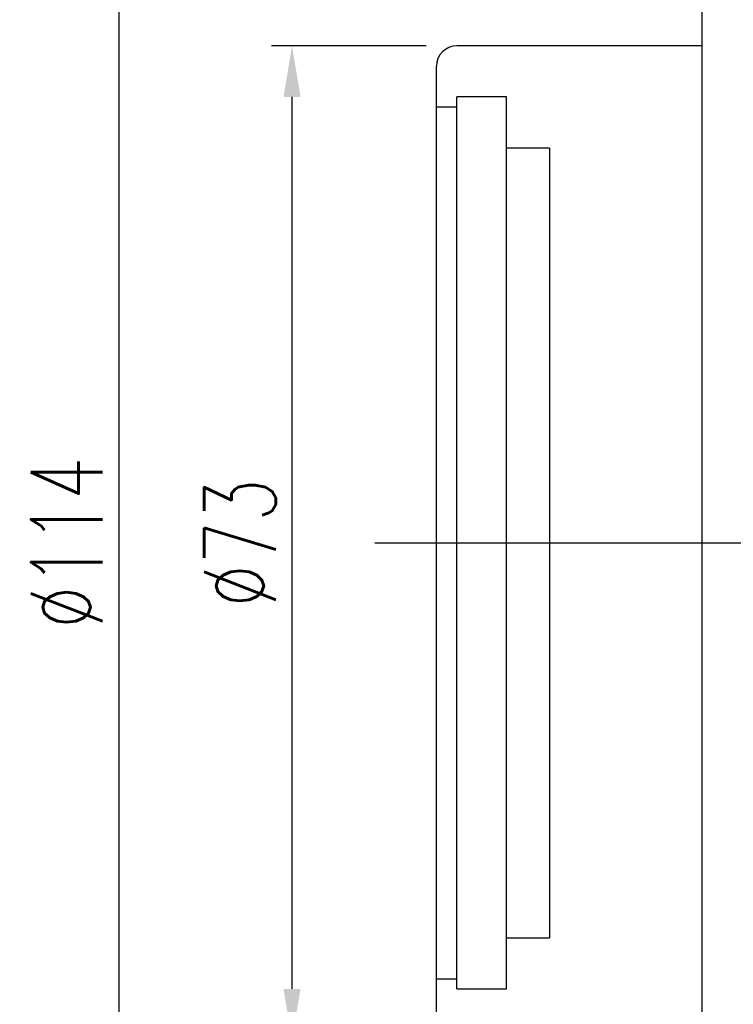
# Model space of a CAD drawing. Header units: millimetres. Extents: x -9 to 294, y 18 to 210.
# Tile 3 of 63: x 144 to 196, y 67 to 139. Entities that reach past the tile are written whole.
import ezdxf

# ---------------------------------------------------------------- set-up
doc = ezdxf.new("R2010")
doc.units = ezdxf.units.MM
doc.header["$LTSCALE"] = 0.2
doc.layers.get('DEFPOINTS').update_dxf_attribs({"linetype": 'CONTINUOUS'})
doc.layers.add('layer 1', color=7, linetype='CONTINUOUS')
doc.styles.add('DIM-7', font='SIMPLEX.shx', dxfattribs={"width": 0.7, "bigfont": 'chineset.shx'})
doc.dimstyles.new('CNS', dxfattribs={"dimtxt": 3.5, "dimasz": 2.5, "dimexe": 1, "dimexo": 1.5, "dimgap": 0.09, "dimtad": 0, "dimdsep": 46, "dimtxsty": 'DIM-7', "dimcen": 0.09, "dimclrd": 1, "dimclre": 1, "dimclrt": 4, "dimadec": 0, "dimazin": 0, "dimtfac": 1, "dimtix": 1, "dimtmove": 2, "dimatfit": 3, "dimfxl": 1, "dimtvp": 0.971429, "dimtolj": 1, "dimarcsym": 0})

# ---------------------------------------------------------------- blocks, each defined once
blk = doc.blocks.new('*D6')
at = {"layer": 'DEFPOINTS', "color": 0, "transparency": 16777216}
for p in [(163.586, 137.452), (175.687, 137.452), (175.687, 64.452)]:
    blk.add_point(p, dxfattribs=at)
at = {"layer": 'layer 1', "lineweight": -2, "transparency": 16777216}
for p, q in [((173.437, 137.452), (162.086, 137.452)), ((163.586, 68.202), (163.586, 133.702)), ((173.437, 64.452), (162.086, 64.452))]:
    blk.add_line(p, q, dxfattribs=at)
at = {"layer": 'layer 1', "transparency": 16777216}
for points in [[(162.961, 133.702), (164.211, 133.702), (163.586, 137.452)], [(162.961, 68.202), (164.211, 68.202), (163.586, 64.452)]]:
    blk.add_solid(points, dxfattribs=at)
at = {"layer": 'layer 1', "transparency": 16777216, "insert": (159.761, 100.952), "char_height": 5.25, "attachment_point": 5, "rotation": 90, "style": 'DIM-7'}
blk.add_mtext('\\A1;%%C73', dxfattribs=at)
blk = doc.blocks.new('*D7')
at = {"layer": 'DEFPOINTS', "color": 0, "transparency": 16777216}
for p in [(195.187, 157.952), (150.856, 43.952), (195.187, 43.952)]:
    blk.add_point(p, dxfattribs=at)
at = {"layer": 'layer 1', "lineweight": -2, "transparency": 16777216}
for p, q in [((192.937, 157.952), (149.356, 157.952)), ((150.856, 154.202), (150.856, 47.702)), ((192.937, 43.952), (149.356, 43.952))]:
    blk.add_line(p, q, dxfattribs=at)
at = {"layer": 'layer 1', "transparency": 16777216}
for points in [[(150.231, 154.202), (151.481, 154.202), (150.856, 157.952)], [(150.231, 47.702), (151.481, 47.702), (150.856, 43.952)]]:
    blk.add_solid(points, dxfattribs=at)
at = {"layer": 'layer 1', "transparency": 16777216, "insert": (147.031, 100.952), "char_height": 5.25, "attachment_point": 5, "rotation": 90, "style": 'DIM-7'}
blk.add_mtext('\\A1;%%C114', dxfattribs=at)

msp = doc.modelspace()

# ---------------------------------------------------------------- linework, layer by layer
at = {"layer": 'layer 1'}
for p, q in [((193.687, 156.452), (193.687, 45.452)), ((193.687, 137.452), (175.687, 137.452)), ((174.187, 65.952), (174.187, 135.952)), ((179.337, 133.702), (175.687, 133.702)), ((175.687, 68.202), (175.687, 133.702)), ((179.337, 68.202), (179.337, 133.702)), ((175.687, 132.952), (174.187, 132.952)), ((182.487, 129.952), (179.337, 129.952)), ((182.487, 129.952), (182.487, 71.952)), ((169.669, 100.952), (283.183, 100.952)), ((179.337, 71.952), (182.487, 71.952)), ((174.187, 68.952), (175.687, 68.952)), ((175.687, 68.202), (179.337, 68.202))]:
    msp.add_line(p, q, dxfattribs=at)
msp.add_arc((175.687, 135.952), 1.5, 90, 180, dxfattribs=at)

# ---------------------------------------------------------------- dimensions: what is measured, and where the dimension line sits
for base, p1, p2, picture, middle in [((150.856, 43.952), (195.187, 157.952), (195.187, 43.952), '*D7', (147.031, 100.952)), ((163.586, 137.452), (175.687, 64.452), (175.687, 137.452), '*D6', (159.761, 100.952))]:
    dim = msp.add_linear_dim(base=base, p1=p1, p2=p2, angle=90, text='%%C<>', dimstyle='CNS', override={"dimscale": 1.5, "dimgap": 0.8, "dimtad": 1, "dimclrd": 256, "dimclre": 256, "dimclrt": 256, "dimadec": 2, "dimazin": 2, "dimtm": 1e-09, "dimtfac": 0.6, "dimtmove": 1}, dxfattribs=at)
    dim.commit()
    dim.dimension.update_dxf_attribs({"geometry": picture, "text_midpoint": middle})

doc.saveas('drawing.dxf')
